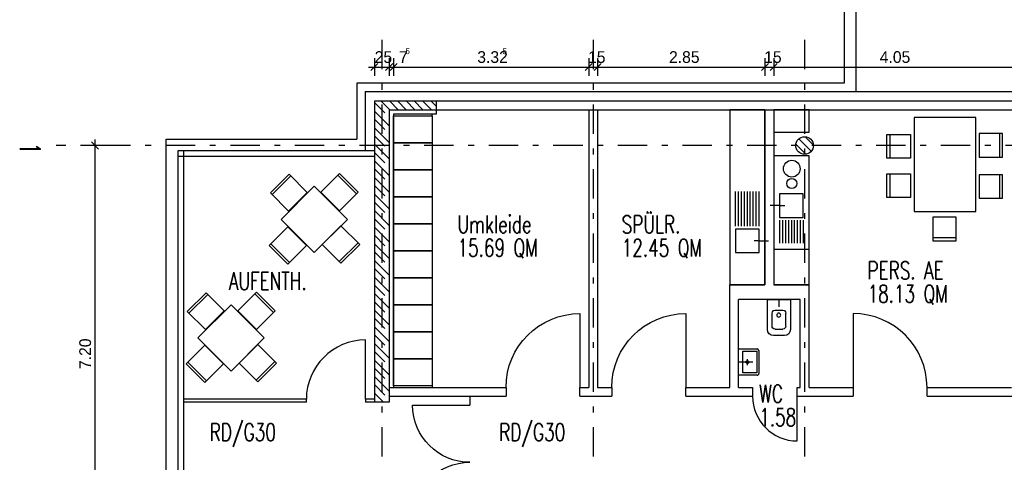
# Model space of a CAD drawing. Extents: x -1702.1 to -1638.5, y 1185.1 to 1220.8.
# Tile 11 of 50: x -1699.9 to -1683.2, y 1199.7 to 1207.2. Entities that reach past the tile are written whole.
import ezdxf
from ezdxf.enums import TextEntityAlignment as Align

# ---------------------------------------------------------------- set-up
doc = ezdxf.new("R2010")
doc.units = 0
doc.header["$MEASUREMENT"] = 0
doc.linetypes.add('DASHDOT', pattern=[1, 0.5, -0.25, 0, -0.25])
doc.linetypes.add('HIDDEN', pattern=[0.375, 0.25, -0.125])
doc.layers.get('0').update_dxf_attribs({"linetype": 'CONTINUOUS'})
for name, color, linetype in [('13', 94, 'CONTINUOUS'), ('18', 5, 'CONTINUOUS'), ('22', 140, 'CONTINUOUS'), ('3', 6, 'CONTINUOUS'), ('30', 132, 'CONTINUOUS'), ('40', 52, 'CONTINUOUS'), ('45', 132, 'CONTINUOUS'), ('48', 33, 'CONTINUOUS'), ('49', 1, 'CONTINUOUS'), ('54', 253, 'CONTINUOUS'), ('55', 7, 'CONTINUOUS'), ('60', 7, 'CONTINUOUS'), ('8', 1, 'CONTINUOUS')]:
    doc.layers.add(name, color=color, linetype=linetype)
doc.styles.add('ROMANS', font='ROMANS', dxfattribs={"height": 0.2})
doc.styles.get("Standard").update_dxf_attribs({"font": 'txt', "height": 0.2})

msp = doc.modelspace()

# ---------------------------------------------------------------- linework, layer by layer
at = {"linetype": 'Continuous'}
msp.add_line((-1687.01349, 1202.47739, 0.0206), (-1687.01349, 1202.35296, 0.0206), dxfattribs=at)
at = {"layer": '13', "linetype": 'Continuous'}
for p, q in [((-1693.5766, 1205.63743, 0.0206), (-1693.5766, 1200.97739, 0.0206)), ((-1692.8516, 1205.63743, 0.0206), (-1693.5766, 1205.63743, 0.0206)), ((-1692.8516, 1205.71239, 0.0206), (-1692.8516, 1205.63739, 0.0206)), ((-1690.2516, 1205.71239, 0.0206), (-1690.2516, 1200.97739, 0.0206)), ((-1690.1016, 1205.71239, 0.0206), (-1690.1016, 1200.97739, 0.0206)), ((-1687.2516, 1205.71239, 0.0206), (-1687.2516, 1202.72739, 0.0206)), ((-1687.1016, 1205.71239, 0.0206), (-1687.1016, 1202.72739, 0.0206)), ((-1687.8516, 1200.97739, 0.0206), (-1687.8516, 1202.72739, 0.0206)), ((-1687.2516, 1202.72739, 0.0206), (-1687.8516, 1202.72739, 0.0206)), ((-1686.5016, 1202.72739, 0.0206), (-1687.1016, 1202.72739, 0.0206)), ((-1686.5016, 1200.97739, 0.0206), (-1686.5016, 1202.72739, 0.0206)), ((-1687.7016, 1200.97739, 0.0206), (-1687.7016, 1202.47739, 0.0206)), ((-1686.6516, 1202.47739, 0.0206), (-1687.7016, 1202.47739, 0.0206)), ((-1686.6516, 1200.97739, 0.0206), (-1686.6516, 1202.47739, 0.0206)), ((-1693.6516, 1200.97739, 0.0206), (-1691.6616, 1200.97739, 0.0206)), ((-1690.4016, 1200.97739, 0.0206), (-1690.2516, 1200.97739, 0.0206)), ((-1690.1016, 1200.97739, 0.0206), (-1689.8616, 1200.97739, 0.0206)), ((-1688.6016, 1200.97739, 0.0206), (-1687.8516, 1200.97739, 0.0206)), ((-1687.7016, 1200.97739, 0.0206), (-1687.4616, 1200.97739, 0.0206)), ((-1686.7016, 1200.97739, 0.0206), (-1686.6516, 1200.97739, 0.0206)), ((-1686.5016, 1200.97739, 0.0206), (-1685.7516, 1200.97739, 0.0206)), ((-1684.4916, 1200.97739, 0.0206), (-1683.0516, 1200.97739, 0.0206)), ((-1693.6516, 1200.82739, 0.0206), (-1691.6616, 1200.82739, 0.0206)), ((-1690.4016, 1200.82739, 0.0206), (-1689.8616, 1200.82739, 0.0206)), ((-1688.6016, 1200.82739, 0.0206), (-1687.4616, 1200.82739, 0.0206)), ((-1686.7016, 1200.82739, 0.0206), (-1685.7516, 1200.82739, 0.0206)), ((-1684.4916, 1200.82739, 0.0206), (-1680.6116, 1200.82739, 0.0206))]:
    msp.add_line(p, q, dxfattribs=at)
at = {"layer": '13', "linetype": 'Continuous', "elevation": 0.0206}
for points in [[(-1691.6616, 1200.97739), (-1691.6616, 1200.97739), (-1691.6616, 1200.97739), (-1691.6616, 1200.82739)], [(-1690.4016, 1200.82739), (-1690.4016, 1200.97739), (-1690.4016, 1200.97739), (-1690.4016, 1200.97739)], [(-1689.8616, 1200.97739), (-1689.8616, 1200.97739), (-1689.8616, 1200.97739), (-1689.8616, 1200.82739)], [(-1688.6016, 1200.82739), (-1688.6016, 1200.97739), (-1688.6016, 1200.97739), (-1688.6016, 1200.97739)], [(-1687.4616, 1200.97739), (-1687.4616, 1200.82739), (-1687.4616, 1200.82739), (-1687.4616, 1200.82739)], [(-1686.7016, 1200.82739), (-1686.7016, 1200.82739), (-1686.7016, 1200.82739), (-1686.7016, 1200.97739)], [(-1685.7516, 1200.97739), (-1685.7516, 1200.97739), (-1685.7516, 1200.97739), (-1685.7516, 1200.82739)], [(-1684.4916, 1200.82739), (-1684.4916, 1200.97739), (-1684.4916, 1200.97739), (-1684.4916, 1200.97739)]]:
    msp.add_lwpolyline(points, dxfattribs=at)
at = {"layer": '18', "linetype": 'Continuous'}
for p, q in [((-1690.4016, 1202.23739, 0.0206), (-1690.4016, 1200.97739, 0.0206)), ((-1688.6016, 1202.23739, 0.0206), (-1688.6016, 1200.97739, 0.0206)), ((-1685.7516, 1202.23739, 0.0206), (-1685.7516, 1200.97739, 0.0206)), ((-1694.0516, 1200.77739, 0.0206), (-1694.0516, 1201.78739, 0.0206)), ((-1692.2766, 1200.82739, 0.0206), (-1692.2766, 1200.67739, 0.0206)), ((-1686.7016, 1200.06739, 0.0206), (-1686.7016, 1200.82739, 0.0206)), ((-1693.2516, 1200.67739, 0.0206), (-1692.2766, 1200.67739, 0.0206))]:
    msp.add_line(p, q, dxfattribs=at)
at = {"layer": '18', "linetype": 'Continuous', "extrusion": (0, 0, -1)}
for centre, radius, start, end in [((1690.4016, 1200.97739, -0.0206), 1.26, 0, 90), ((1688.6016, 1200.97739, -0.0206), 1.26, 0, 90), ((1692.2766, 1200.67739, -0.0206), 0.975, 270, 0), ((1692.2766, 1198.72739, -0.0206), 0.975, 0, 90)]:
    msp.add_arc(centre, radius, start, end, dxfattribs=at)
at = {"layer": '18', "linetype": 'Continuous'}
for centre, radius, start, end in [((-1685.7516, 1200.97739, 0.0206), 1.26, 0, 90), ((-1694.0516, 1200.77739, 0.0206), 1.01, 90, 180), ((-1686.7016, 1200.82739, 0.0206), 0.76, 180, 270)]:
    msp.add_arc(centre, radius, start, end, dxfattribs=at)
at = {"layer": '22', "linetype": 'Continuous'}
for p, q in [((-1692.8516, 1205.86239, 0.0206), (-1668.08658, 1205.86239, 0.0206)), ((-1692.8516, 1205.71239, 0.0206), (-1668.0766, 1205.71239, 0.0206)), ((-1693.90158, 1205.01239, 0.0206), (-1697.25158, 1205.01239, 0.0206)), ((-1697.25158, 1205.01239, 0.0206), (-1697.25158, 1191.81739, 0.0206)), ((-1693.90158, 1204.91239, 0.0206), (-1697.25158, 1204.91239, 0.0206)), ((-1697.15158, 1205.01239, 0.0206), (-1697.15158, 1191.81739, 0.0206)), ((-1695.0616, 1200.77739, 0.0206), (-1697.15158, 1200.77739, 0.0206)), ((-1695.0616, 1200.72739, 0.0206), (-1697.15158, 1200.72739, 0.0206)), ((-1695.0616, 1200.72739, 0.0206), (-1695.0616, 1200.77739, 0.0206)), ((-1693.9016, 1200.77739, 0.0206), (-1694.0516, 1200.77739, 0.0206)), ((-1694.0516, 1200.77739, 0.0206), (-1694.0516, 1200.72739, 0.0206)), ((-1693.9016, 1200.72739, 0.0206), (-1694.0516, 1200.72739, 0.0206))]:
    msp.add_line(p, q, dxfattribs=at)
at = {"layer": '3', "linetype": 'Continuous'}
for p, q in [((-1693.9016, 1205.86239, 0.0206), (-1692.8516, 1205.86239, 0.0206)), ((-1693.9016, 1205.86239, 0.0206), (-1693.9016, 1200.72739, 0.0206)), ((-1692.8516, 1205.86239, 0.0206), (-1692.8516, 1205.71239, 0.0206)), ((-1693.6516, 1205.71239, 0.0206), (-1692.8516, 1205.71239, 0.0206)), ((-1693.6516, 1205.71239, 0.0206), (-1693.6516, 1200.72739, 0.0206)), ((-1693.6516, 1200.72739, 0.0206), (-1693.9016, 1200.72739, 0.0206))]:
    msp.add_line(p, q, dxfattribs=at)
msp.add_circle((-1686.5766, 1205.10239, 0.0206), 0.15, dxfattribs=at)
at = {"layer": '30', "linetype": 'Continuous'}
for p, q in [((-1694.0616, 1206.02239, 0.0206), (-1694.0616, 1205.01239, 0.0206)), ((-1694.0616, 1206.02239, 0.0206), (-1668.08658, 1206.02239, 0.0206)), ((-1692.9166, 1205.60743, 0.0206), (-1692.9166, 1205.63743, 0.0206)), ((-1687.7516, 1203.72739, 0.0206), (-1687.7516, 1204.31899, 0.0206)), ((-1687.7016, 1203.72739, 0.0206), (-1687.7016, 1204.31899, 0.0206)), ((-1687.6516, 1203.72739, 0.0206), (-1687.6516, 1204.31899, 0.0206)), ((-1687.6016, 1203.72739, 0.0206), (-1687.6016, 1204.31899, 0.0206)), ((-1687.5516, 1203.72739, 0.0206), (-1687.5516, 1204.31899, 0.0206)), ((-1687.5016, 1203.72739, 0.0206), (-1687.5016, 1204.31899, 0.0206)), ((-1687.4516, 1203.72739, 0.0206), (-1687.4516, 1204.31899, 0.0206)), ((-1687.4016, 1203.72739, 0.0206), (-1687.4016, 1204.31899, 0.0206)), ((-1687.3516, 1203.72739, 0.0206), (-1687.3516, 1204.31899, 0.0206)), ((-1687.0016, 1204.07739, 0.0206), (-1687.16075, 1204.07739, 0.0206)), ((-1687.0016, 1204.07739, 0.0206), (-1686.91573, 1204.07739, 0.0206)), ((-1687.0016, 1203.82739, 0.0206), (-1687.0016, 1203.43579, 0.0206)), ((-1686.9516, 1203.82739, 0.0206), (-1686.9516, 1203.43579, 0.0206)), ((-1686.9016, 1203.82739, 0.0206), (-1686.9016, 1203.43579, 0.0206)), ((-1686.8516, 1203.82739, 0.0206), (-1686.8516, 1203.43579, 0.0206)), ((-1686.8016, 1203.82739, 0.0206), (-1686.8016, 1203.43579, 0.0206)), ((-1686.7516, 1203.82739, 0.0206), (-1686.7516, 1203.43579, 0.0206)), ((-1686.7016, 1203.82739, 0.0206), (-1686.7016, 1203.43579, 0.0206)), ((-1686.6516, 1203.82739, 0.0206), (-1686.6516, 1203.43579, 0.0206)), ((-1686.6016, 1203.82739, 0.0206), (-1686.6016, 1203.43579, 0.0206)), ((-1687.3516, 1203.47739, 0.0206), (-1687.43747, 1203.47739, 0.0206)), ((-1687.3516, 1203.47739, 0.0206), (-1687.19245, 1203.47739, 0.0206)), ((-1686.5016, 1203.32739, 0.0206), (-1687.1016, 1203.32739, 0.0206)), ((-1687.70162, 1201.63605, 0.0206), (-1687.38629, 1201.63609, 0.0206)), ((-1687.70158, 1201.18551, 0.0206), (-1687.70162, 1201.63605, 0.0206)), ((-1687.62654, 1201.59602, 0.0206), (-1687.39128, 1201.59604, 0.0206)), ((-1687.6265, 1201.22556, 0.0206), (-1687.62654, 1201.59602, 0.0206)), ((-1687.39128, 1201.59604, 0.0206), (-1687.39124, 1201.22559, 0.0206)), ((-1687.35625, 1201.60606, 0.0206), (-1687.3562, 1201.21558, 0.0206)), ((-1687.45927, 1201.41076, 0.0206), (-1687.7016, 1201.41076, 0.0206)), ((-1687.55143, 1201.36074, 0.0206), (-1687.55144, 1201.46085, 0.0206)), ((-1687.39124, 1201.22559, 0.0206), (-1687.6265, 1201.22556, 0.0206)), ((-1687.38623, 1201.18554, 0.0206), (-1687.70158, 1201.18551, 0.0206)), ((-1692.9166, 1201.00743, 0.0206), (-1692.9166, 1200.97739, 0.0206))]:
    msp.add_line(p, q, dxfattribs=at)
at = {"layer": '30', "linetype": 'Continuous', "elevation": 0.0206}
for points in [[(-1693.5766, 1205.14743), (-1693.5766, 1205.60743), (-1692.9166, 1205.60743), (-1692.9166, 1205.14743)], [(-1687.8516, 1202.72739), (-1687.2516, 1202.72739), (-1687.2516, 1205.71239), (-1687.8516, 1205.71239)], [(-1687.1016, 1205.71239), (-1687.1016, 1205.32739), (-1686.5016, 1205.32739), (-1686.5016, 1205.71239)], [(-1693.5766, 1204.68743), (-1693.5766, 1205.14743), (-1692.9166, 1205.14743), (-1692.9166, 1204.68743)], [(-1686.5016, 1204.92739), (-1687.1016, 1204.92739), (-1687.1016, 1202.72739), (-1686.5016, 1202.72739)], [(-1693.5766, 1204.22743), (-1693.5766, 1204.68743), (-1692.9166, 1204.68743), (-1692.9166, 1204.22743)], [(-1686.6016, 1204.27739), (-1687.0016, 1204.27739), (-1687.0016, 1203.87739), (-1686.6016, 1203.87739)], [(-1693.5766, 1203.76743), (-1693.5766, 1204.22743), (-1692.9166, 1204.22743), (-1692.9166, 1203.76743)], [(-1693.5766, 1203.30743), (-1693.5766, 1203.76743), (-1692.9166, 1203.76743), (-1692.9166, 1203.30743)], [(-1687.7516, 1203.27739), (-1687.3516, 1203.27739), (-1687.3516, 1203.67739), (-1687.7516, 1203.67739)], [(-1693.5766, 1202.84743), (-1693.5766, 1203.30743), (-1692.9166, 1203.30743), (-1692.9166, 1202.84743)], [(-1693.5766, 1202.38743), (-1693.5766, 1202.84743), (-1692.9166, 1202.84743), (-1692.9166, 1202.38743)], [(-1693.5766, 1201.92743), (-1693.5766, 1202.38743), (-1692.9166, 1202.38743), (-1692.9166, 1201.92743)], [(-1693.5766, 1201.46743), (-1693.5766, 1201.92743), (-1692.9166, 1201.92743), (-1692.9166, 1201.46743)], [(-1693.5766, 1201.00743), (-1693.5766, 1201.46743), (-1692.9166, 1201.46743), (-1692.9166, 1201.00743)]]:
    msp.add_lwpolyline(points, close=True, dxfattribs=at)
at = {"layer": '30', "linetype": 'Continuous'}
for centre, radius in [((-1686.79526, 1204.70706, 0.0206), 0.14284), ((-1686.79526, 1204.45402, 0.0206), 0.08571), ((-1687.551437, 1201.410799, 0.0206), 0.025027)]:
    msp.add_circle(centre, radius, dxfattribs=at)
for centre, start, end in [((-1687.386282, 1201.606052, 0.0206), 0.0058222, 90.0057917), ((-1687.386237, 1201.215577, 0.0206), 270.0058222, 0.0058528)]:
    msp.add_arc(centre, 0.030032, start, end, dxfattribs=at)
at = {"layer": '45', "linetype": 'Continuous'}
for p, q in [((-1685.12588, 1205.28904, 0.0206), (-1685.12588, 1204.88904, 0.0206)), ((-1683.25499, 1205.30483, 0.0206), (-1683.25499, 1204.90483, 0.0206)), ((-1695.35452, 1204.61222, 0.0206), (-1695.67271, 1204.29402, 0.0206)), ((-1695.32623, 1204.58393, 0.0206), (-1695.64443, 1204.26573, 0.0206)), ((-1695.04625, 1204.30395, 0.0206), (-1695.35452, 1204.61222, 0.0206)), ((-1694.49635, 1204.62522, 0.0206), (-1694.81455, 1204.30702, 0.0206)), ((-1694.20644, 1204.27874, 0.0206), (-1694.52463, 1204.59694, 0.0206)), ((-1694.17815, 1204.30702, 0.0206), (-1694.49635, 1204.62522, 0.0206)), ((-1685.12589, 1204.6171, 0.0206), (-1685.12589, 1204.2171, 0.0206)), ((-1683.25499, 1204.60331, 0.0206), (-1683.25499, 1204.20331, 0.0206)), ((-1694.92725, 1204.40927, 0.0206), (-1695.49293, 1203.84358, 0.0206)), ((-1694.36156, 1203.84358, 0.0206), (-1694.92725, 1204.40927, 0.0206)), ((-1695.67271, 1204.29402, 0.0206), (-1695.36444, 1203.98575, 0.0206)), ((-1695.04625, 1204.30395, 0.0206), (-1695.36444, 1203.98575, 0.0206)), ((-1694.81455, 1204.30702, 0.0206), (-1694.49635, 1203.98882, 0.0206)), ((-1694.49635, 1203.98882, 0.0206), (-1694.17815, 1204.30702, 0.0206)), ((-1695.49293, 1203.84358, 0.0206), (-1694.92725, 1203.2779, 0.0206)), ((-1694.92725, 1203.2779, 0.0206), (-1694.36156, 1203.84358, 0.0206)), ((-1694.47162, 1203.73184, 0.0206), (-1694.78982, 1203.41364, 0.0206)), ((-1694.15342, 1203.41364, 0.0206), (-1694.47162, 1203.73184, 0.0206)), ((-1695.37673, 1203.71884, 0.0206), (-1695.69493, 1203.40065, 0.0206)), ((-1695.05853, 1203.40065, 0.0206), (-1695.37673, 1203.71884, 0.0206)), ((-1695.69493, 1203.40065, 0.0206), (-1695.37673, 1203.08245, 0.0206)), ((-1695.66665, 1203.42893, 0.0206), (-1695.34845, 1203.11073, 0.0206)), ((-1695.37673, 1203.08245, 0.0206), (-1695.05853, 1203.40065, 0.0206)), ((-1694.78982, 1203.41364, 0.0206), (-1694.47162, 1203.09544, 0.0206)), ((-1694.49991, 1203.12373, 0.0206), (-1694.18171, 1203.44193, 0.0206)), ((-1694.47162, 1203.09544, 0.0206), (-1694.15342, 1203.41364, 0.0206)), ((-1683.9956, 1203.52946, 0.0206), (-1684.3956, 1203.52946, 0.0206)), ((-1696.77022, 1202.59069, 0.0206), (-1697.08841, 1202.27249, 0.0206)), ((-1696.74193, 1202.5624, 0.0206), (-1697.06013, 1202.2442, 0.0206)), ((-1696.46195, 1202.28242, 0.0206), (-1696.77022, 1202.59069, 0.0206)), ((-1695.91205, 1202.60369, 0.0206), (-1696.23025, 1202.28549, 0.0206)), ((-1695.62214, 1202.25721, 0.0206), (-1695.94033, 1202.57541, 0.0206)), ((-1695.59385, 1202.28549, 0.0206), (-1695.91205, 1202.60369, 0.0206)), ((-1696.34295, 1202.38774, 0.0206), (-1696.90863, 1201.82205, 0.0206)), ((-1695.77726, 1201.82205, 0.0206), (-1696.34295, 1202.38774, 0.0206)), ((-1687.20884, 1201.96468, 0.0206), (-1687.20884, 1202.47739, 0.0206)), ((-1687.20884, 1202.47739, 0.0206), (-1686.81812, 1202.47739, 0.0206)), ((-1687.01348, 1202.47739, 0.0206), (-1687.01349, 1202.47739, 0.0206)), ((-1686.81812, 1202.47739, 0.0206), (-1686.81813, 1202.47739, 0.0206)), ((-1686.81812, 1202.47739, 0.0206), (-1686.81812, 1201.96468, 0.0206)), ((-1697.08841, 1202.27249, 0.0206), (-1696.78014, 1201.96422, 0.0206)), ((-1696.46195, 1202.28242, 0.0206), (-1696.78014, 1201.96422, 0.0206)), ((-1696.23025, 1202.28549, 0.0206), (-1695.91205, 1201.96729, 0.0206)), ((-1695.91205, 1201.96729, 0.0206), (-1695.59385, 1202.28549, 0.0206)), ((-1687.1292, 1202.02164, 0.0206), (-1687.1292, 1202.24644, 0.0206)), ((-1687.0792, 1202.29644, 0.0206), (-1686.94687, 1202.29644, 0.0206)), ((-1686.89687, 1202.02164, 0.0206), (-1686.89687, 1202.24644, 0.0206)), ((-1687.0792, 1201.97164, 0.0206), (-1686.94687, 1201.97164, 0.0206)), ((-1696.90863, 1201.82205, 0.0206), (-1696.34295, 1201.25637, 0.0206)), ((-1696.34295, 1201.25637, 0.0206), (-1695.77726, 1201.82205, 0.0206)), ((-1686.91812, 1201.86467, 0.0206), (-1687.10884, 1201.86467, 0.0206)), ((-1696.79243, 1201.69731, 0.0206), (-1697.11063, 1201.37912, 0.0206)), ((-1696.47423, 1201.37912, 0.0206), (-1696.79243, 1201.69731, 0.0206)), ((-1695.88732, 1201.71031, 0.0206), (-1696.20552, 1201.39211, 0.0206)), ((-1695.56912, 1201.39211, 0.0206), (-1695.88732, 1201.71031, 0.0206)), ((-1697.08235, 1201.4074, 0.0206), (-1696.76415, 1201.0892, 0.0206)), ((-1696.20552, 1201.39211, 0.0206), (-1695.88732, 1201.07391, 0.0206)), ((-1695.91561, 1201.1022, 0.0206), (-1695.59741, 1201.4204, 0.0206)), ((-1695.88732, 1201.07391, 0.0206), (-1695.56912, 1201.39211, 0.0206)), ((-1697.11063, 1201.37912, 0.0206), (-1696.79243, 1201.06092, 0.0206)), ((-1696.79243, 1201.06092, 0.0206), (-1696.47423, 1201.37912, 0.0206))]:
    msp.add_line(p, q, dxfattribs=at)
at = {"layer": '45', "linetype": 'Continuous', "elevation": 0.0206}
for points in [[(-1683.66036, 1203.97797), (-1683.66036, 1205.57797), (-1684.71036, 1205.57797), (-1684.71036, 1203.97797)], [(-1684.77588, 1205.28904), (-1684.77588, 1204.88904), (-1685.17588, 1204.88904), (-1685.17588, 1205.28904)], [(-1683.60499, 1205.30483), (-1683.60499, 1204.90483), (-1683.20499, 1204.90483), (-1683.20499, 1205.30483)], [(-1684.77589, 1204.6171), (-1684.77589, 1204.2171), (-1685.17589, 1204.2171), (-1685.17589, 1204.6171)], [(-1683.60499, 1204.60331), (-1683.60499, 1204.20331), (-1683.20499, 1204.20331), (-1683.20499, 1204.60331)], [(-1683.9956, 1203.87946), (-1684.3956, 1203.87946), (-1684.3956, 1203.47946), (-1683.9956, 1203.47946)]]:
    msp.add_lwpolyline(points, close=True, dxfattribs=at)
at = {"layer": '45', "linetype": 'Continuous', "extrusion": (0, 0, -1)}
msp.add_circle((1687.0165, 1202.21111, -0.0206), 0.03438, dxfattribs=at)
for centre, radius, start, end in [((1687.06137, 1202.22889, -0.0206), 0.07, 0.0163694, 0.9166528), ((1687.0792, 1202.24644, -0.0206), 0.05, 0, 89.9999972), ((1686.94687, 1202.24644, -0.0206), 0.05, 89.9999972, 179.9999944), ((1687.10884, 1201.96467, -0.0206), 0.1, 269.9999972, 359.9999944), ((1687.07537, 1202.02764, -0.0206), 0.056, 269.9999972, 0.0204583), ((1687.0792, 1202.02164, -0.0206), 0.05, 269.9999972, 359.9999944), ((1686.96687, 1202.04164, -0.0206), 0.07, 1.8257028, 2.7099583), ((1686.88812, 1201.93664, -0.0206), 0.07, 1.8249222, 2.7091861), ((1686.94687, 1202.02164, -0.0206), 0.05, 179.9999972, 269.9999944), ((1686.91812, 1201.96467, -0.0206), 0.1, 179.9999972, 269.9999944)]:
    msp.add_arc(centre, radius, start, end, dxfattribs=at)
at = {"layer": '54', "linetype": 'HIDDEN'}
for p, q in [((-1693.9016, 1205.83445, -0.03245), (-1693.6516, 1205.58445, -0.03245)), ((-1693.6467, 1205.86239, -0.03245), (-1693.4967, 1205.71239, -0.03245)), ((-1693.36386, 1205.86239, -0.03245), (-1693.21386, 1205.71239, -0.03245)), ((-1693.08101, 1205.86239, -0.03245), (-1692.93101, 1205.71239, -0.03245)), ((-1693.9016, 1205.55161, -0.03245), (-1693.6516, 1205.30161, -0.03245)), ((-1693.9016, 1205.26876, -0.03245), (-1693.6516, 1205.01876, -0.03245)), ((-1686.56592, 1205.25014, -0.03279), (-1686.42899, 1205.1132, -0.03279)), ((-1686.72367, 1205.12504, -0.03279), (-1686.55334, 1204.95471, -0.03279)), ((-1693.9016, 1204.98592, -0.03245), (-1693.6516, 1204.73592, -0.03245)), ((-1693.9016, 1204.70308, -0.03245), (-1693.6516, 1204.45308, -0.03245)), ((-1693.9016, 1204.42024, -0.03245), (-1693.6516, 1204.17024, -0.03245)), ((-1693.9016, 1204.13739, -0.03245), (-1693.6516, 1203.88739, -0.03245)), ((-1693.9016, 1203.85455, -0.03245), (-1693.6516, 1203.60455, -0.03245)), ((-1693.9016, 1203.57171, -0.03245), (-1693.6516, 1203.32171, -0.03245)), ((-1693.9016, 1203.28886, -0.03245), (-1693.6516, 1203.03886, -0.03245)), ((-1693.9016, 1203.00602, -0.03245), (-1693.6516, 1202.75602, -0.03245)), ((-1693.9016, 1202.72318, -0.03245), (-1693.6516, 1202.47318, -0.03245)), ((-1693.9016, 1202.44034, -0.03245), (-1693.6516, 1202.19034, -0.03245)), ((-1693.9016, 1202.15749, -0.03245), (-1693.6516, 1201.90749, -0.03245)), ((-1693.9016, 1201.87465, -0.03245), (-1693.6516, 1201.62465, -0.03245)), ((-1693.9016, 1201.59181, -0.03245), (-1693.6516, 1201.34181, -0.03245)), ((-1693.9016, 1201.30897, -0.03245), (-1693.6516, 1201.05897, -0.03245)), ((-1693.9016, 1201.02612, -0.03245), (-1693.6516, 1200.77612, -0.03245)), ((-1693.9016, 1200.74328, -0.03245), (-1693.88571, 1200.72739, -0.03245))]:
    msp.add_line(p, q, dxfattribs=at)
at = {"layer": '54', "linetype": 'Continuous'}
for p, q in [((-1693.79228, 1205.86239, -0.03245), (-1693.64228, 1205.71239, -0.03245)), ((-1693.50944, 1205.86239, -0.03245), (-1693.35944, 1205.71239, -0.03245)), ((-1693.2266, 1205.86239, -0.03245), (-1693.0766, 1205.71239, -0.03245)), ((-1692.94375, 1205.86239, -0.03245), (-1692.8516, 1205.77024, -0.03245)), ((-1693.9016, 1205.68887, -0.03245), (-1693.6516, 1205.43887, -0.03245)), ((-1693.9016, 1205.40602, -0.03245), (-1693.6516, 1205.15602, -0.03245)), ((-1693.9016, 1205.12318, -0.03245), (-1693.6516, 1204.87318, -0.03245)), ((-1686.67571, 1205.21435, -0.03279), (-1686.46454, 1205.00318, -0.03279)), ((-1693.9016, 1204.84034, -0.03245), (-1693.6516, 1204.59034, -0.03245)), ((-1693.9016, 1204.5575, -0.03245), (-1693.6516, 1204.3075, -0.03245)), ((-1693.9016, 1204.27465, -0.03245), (-1693.6516, 1204.02465, -0.03245)), ((-1693.9016, 1203.99181, -0.03245), (-1693.6516, 1203.74181, -0.03245)), ((-1693.9016, 1203.70897, -0.03245), (-1693.6516, 1203.45897, -0.03245)), ((-1693.9016, 1203.42612, -0.03245), (-1693.6516, 1203.17612, -0.03245)), ((-1693.9016, 1203.14328, -0.03245), (-1693.6516, 1202.89328, -0.03245)), ((-1693.9016, 1202.86044, -0.03245), (-1693.6516, 1202.61044, -0.03245)), ((-1693.9016, 1202.5776, -0.03245), (-1693.6516, 1202.3276, -0.03245)), ((-1693.9016, 1202.29475, -0.03245), (-1693.6516, 1202.04475, -0.03245)), ((-1693.9016, 1202.01191, -0.03245), (-1693.6516, 1201.76191, -0.03245)), ((-1693.9016, 1201.72907, -0.03245), (-1693.6516, 1201.47907, -0.03245)), ((-1693.9016, 1201.44623, -0.03245), (-1693.6516, 1201.19623, -0.03245)), ((-1693.9016, 1201.16338, -0.03245), (-1693.6516, 1200.91338, -0.03245)), ((-1693.9016, 1200.88054, -0.03245), (-1693.74845, 1200.72739, -0.03245))]:
    msp.add_line(p, q, dxfattribs=at)
at = {"layer": '55', "linetype": 'Continuous'}
for p, q in [((-1693.9016, 1206.59008, 0.01222), (-1693.9016, 1206.29008, 0.01222)), ((-1693.6516, 1206.59008, 0.01222), (-1693.6516, 1206.29008, 0.01222)), ((-1693.5766, 1206.59008, 0.01222), (-1693.5766, 1206.29008, 0.01222)), ((-1690.2516, 1206.59008, 0.01222), (-1690.2516, 1206.29008, 0.01222)), ((-1690.1016, 1206.59008, 0.01222), (-1690.1016, 1206.29008, 0.01222)), ((-1687.2516, 1206.59008, 0.01222), (-1687.2516, 1206.29008, 0.01222)), ((-1687.1016, 1206.59008, 0.01222), (-1687.1016, 1206.29008, 0.01222)), ((-1694.0016, 1206.44008, 0.01222), (-1643.1516, 1206.44008, 0.01222)), ((-1693.8416, 1206.50008, 0.01222), (-1693.9616, 1206.38008, 0.01222)), ((-1693.5916, 1206.50008, 0.01222), (-1693.7116, 1206.38008, 0.01222)), ((-1693.5166, 1206.50008, 0.01222), (-1693.6366, 1206.38008, 0.01222)), ((-1690.1916, 1206.50008, 0.01222), (-1690.3116, 1206.38008, 0.01222)), ((-1690.0416, 1206.50008, 0.01222), (-1690.1616, 1206.38008, 0.01222)), ((-1687.1916, 1206.50008, 0.01222), (-1687.3116, 1206.38008, 0.01222)), ((-1687.0416, 1206.50008, 0.01222), (-1687.1616, 1206.38008, 0.01222)), ((-1698.50833, 1205.10239), (-1698.80833, 1205.10239)), ((-1698.71833, 1205.16239), (-1698.59833, 1205.04239)), ((-1698.65833, 1188.80239), (-1698.65833, 1205.20239))]:
    msp.add_line(p, q, dxfattribs=at)
at = {"layer": '60', "linetype": 'Continuous'}
for p, q in [((-1685.70158, 1220.78239, 0.00236), (-1685.70158, 1206.02239, 0.00236)), ((-1685.90158, 1220.58239, 0.00236), (-1685.90158, 1206.16239, 0.00236)), ((-1685.90158, 1206.16239, 0.00236), (-1694.2016, 1206.16239, 0.00236)), ((-1694.2016, 1206.16239, 0.00236), (-1694.2016, 1205.21239, 0.00236)), ((-1697.45158, 1205.21239, 0.00236), (-1694.2016, 1205.21239, 0.00236)), ((-1697.45158, 1198.42739, 0.00236), (-1697.45158, 1205.21239, 0.00236)), ((-1697.45158, 1205.21239, 0.0206), (-1694.2616, 1205.21239, 0.0206))]:
    msp.add_line(p, q, dxfattribs=at)
at = {"layer": '8', "linetype": 'DASHDOT'}
for p, q in [((-1693.7766, 1206.90123, 0.0206), (-1693.7766, 1186.5456, 0.0206)), ((-1690.1766, 1206.90123, 0.0206), (-1690.1766, 1186.5456, 0.0206)), ((-1686.5766, 1206.90123, 0.0206), (-1686.5766, 1186.5456, 0.0206)), ((-1641.95595, 1205.10239, 0.0206), (-1699.32107, 1205.10239, 0.0206))]:
    msp.add_line(p, q, dxfattribs=at)

# ---------------------------------------------------------------- texts
at = {"layer": '40', "linetype": 'Continuous'}
for s, height, p in [('5', 0.1, (-1693.37335, 1206.66008, 0.01222)), ('5', 0.1, (-1691.72119, 1206.66008, 0.01222)), ('25', 0.2, (-1693.89785, 1206.51008, 0.01222)), ('7', 0.2, (-1693.48357, 1206.51008, 0.01222)), ('3.32', 0.2, (-1692.15111, 1206.51008, 0.01222)), ('15', 0.2, (-1690.26479, 1206.51008, 0.01222)), ('2.85', 0.2, (-1688.88605, 1206.51008, 0.01222)), ('15', 0.2, (-1687.26479, 1206.51008, 0.01222)), ('4.05', 0.2, (-1685.29707, 1206.51008, 0.01222))]:
    msp.add_text(s, height=height, dxfattribs=at).set_placement(p)
msp.add_text('7.20', height=0.2, rotation=90, dxfattribs=at).set_placement((-1698.72833, 1201.29295))
at = {"layer": '48', "linetype": 'Continuous', "style": 'ROMANS', "width": 0.7}
for s, p in [('Umkleide', (-1692.48742, 1203.75989, 0.0206)), ('SPÜLR.', (-1689.69085, 1203.75795, 0.0206)), ('15.69 QM ', (-1692.48742, 1203.36001, 0.0206)), ('12.45 QM ', (-1689.69085, 1203.35807, 0.0206)), ('PERS. AE', (-1685.50485, 1202.9737, 0.0206)), ('AUFENTH.', (-1696.37852, 1202.79201, 0.0206)), ('18.13 QM ', (-1685.50485, 1202.57382, 0.0206)), ('WC', (-1687.34945, 1200.87108, 0.0206)), ('1.58', (-1687.34945, 1200.4712, 0.0206)), ('RD/G30', (-1696.70608, 1200.21608, 0.0206)), ('RD/G30', (-1691.77756, 1200.21608, 0.0206))]:
    msp.add_text(s, height=0.3, dxfattribs=at).set_placement(p, align=Align.MIDDLE_LEFT)
at = {"layer": '49', "linetype": 'Continuous', "style": 'ROMANS', "width": 0.699991}
msp.add_text('1', height=0.34999, rotation=270, dxfattribs=at).set_placement((-1699.94311, 1205.15561, 0.0206))

doc.saveas('drawing.dxf')
